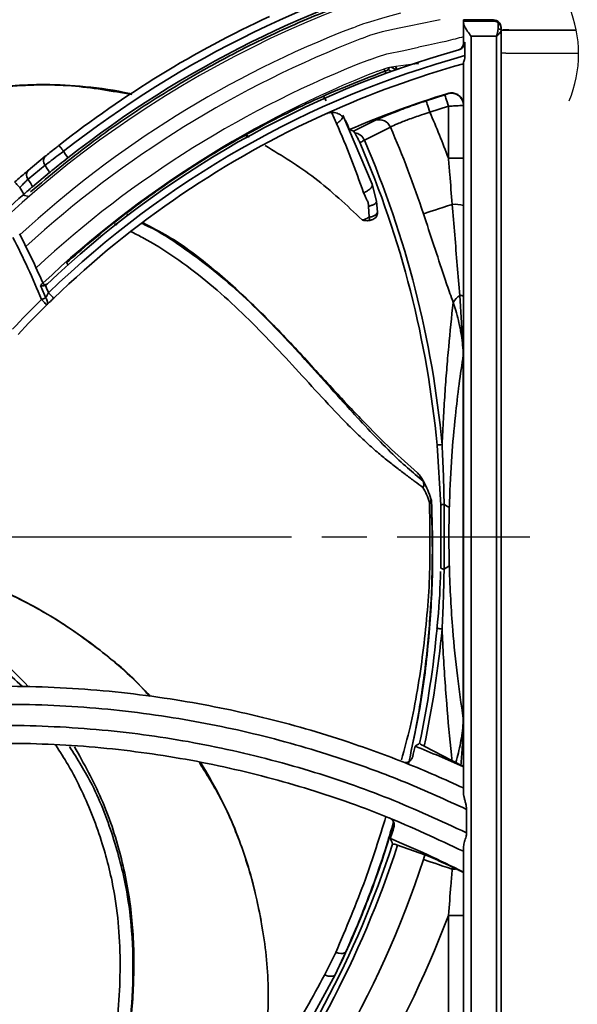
# Model space of a CAD drawing. Header units: millimetres. Extents: x 0 to 420, y 0 to 297.
# Tile 6 of 14: x 119 to 156, y 131 to 196. Entities that reach past the tile are written whole.
import ezdxf

# ---------------------------------------------------------------- set-up
doc = ezdxf.new("R2010")
doc.units = ezdxf.units.MM
doc.linetypes.add('CENTER', pattern=[27, 20, -2, 3, -2])

msp = doc.modelspace()

# ---------------------------------------------------------------- linework, layer by layer
at = {"color": 7}
for p, q in [((142.219, 195.602), (142.514, 195.7)), ((142.219, 195.602), (142.223, 195.603)), ((142.663, 194.833), (142.117, 194.625)), ((143.51, 195.08), (142.665, 194.834)), ((156.396, 195.17), (151.707, 195.17)), ((151.919, 195.22), (156.386, 195.22)), ((146.585, 194.196), (145.912, 194.052)), ((147.364, 194.362), (146.585, 194.196)), ((147.733, 194.446), (147.364, 194.362)), ((142.657, 193.226), (143.192, 193.43)), ((143.188, 193.429), (143.809, 193.61)), ((143.808, 193.61), (143.815, 193.611)), ((151.707, 193.67), (156.545, 193.67)), ((143.22, 192.478), (143.389, 192.544)), ((143.388, 192.544), (143.389, 192.544))]:
    msp.add_line(p, q, dxfattribs=at)
at = {"color": 7, "linetype": 'Continuous', "lineweight": 35}
for p, q in [((150.899, 195.87), (148.899, 195.87)), ((148.899, 195.79), (148.899, 195.87)), ((148.899, 195.656), (148.899, 195.79)), ((148.899, 195.79), (150.899, 195.79)), ((148.899, 194.344), (148.899, 195.656)), ((150.899, 195.79), (150.899, 195.87)), ((151.199, 195.274), (151.199, 195.681)), ((151.099, 194.79), (149.399, 194.79)), ((149.399, 194.79), (149.399, 107.07)), ((151.099, 101.57), (151.099, 194.79)), ((151.399, 195.37), (151.399, 195.278)), ((151.399, 195.278), (151.399, 195.177)), ((151.399, 195.177), (151.399, 101.57)), ((148.999, 194.4), (148.999, 193.505)), ((148.899, 144.561), (148.899, 193.002)), ((143.691, 192.472), (143.616, 192.616)), ((144.489, 192.582), (144.395, 192.773)), ((139.774, 190.511), (139.601, 190.818)), ((146.417, 190.501), (147.663, 190.901)), ((147.865, 190.969), (147.865, 190.993)), ((140.476, 188.991), (140.148, 189.703)), ((140.898, 189.551), (142.844, 184.971)), ((147.899, 190.137), (146.67, 189.742)), ((147.899, 186.703), (147.899, 190.137)), ((141.606, 188.479), (143.065, 189.206)), ((134.467, 188.222), (134.696, 188.111)), ((141.606, 188.479), (141.337, 188.592)), ((141.68, 188.377), (141.606, 188.479)), ((144.045, 188.76), (142.317, 187.89)), ((134.655, 188.091), (134.427, 188.198)), ((119.992, 185.88), (121.128, 186.819)), ((147.899, 186.703), (148.899, 186.703)), ((121.117, 186.229), (119.988, 185.297)), ((121.413, 185.745), (120.288, 184.802)), ((142.844, 184.971), (143.131, 183.83)), ((120.069, 184.16), (119.646, 184.242)), ((143.131, 183.83), (143.192, 183.103)), ((142.637, 182.778), (142.599, 183.507)), ((125.91, 182.269), (125.728, 182.347)), ((126.54, 182.971), (126.662, 182.906)), ((148.883, 173.942), (148.659, 177.584)), ((148.886, 173.63), (148.883, 173.942)), ((148.886, 149.511), (148.886, 173.63)), ((148.886, 173.63), (148.899, 173.63)), ((147.39, 163.664), (147.144, 167.657)), ((145.842, 165.818), (145.934, 165.72)), ((146.744, 164.024), (146.738, 164.088)), ((146.756, 163.97), (146.738, 164.088)), ((146.766, 163.983), (146.738, 164.088)), ((146.756, 163.97), (146.744, 164.024)), ((146.784, 163.866), (146.756, 163.97)), ((146.766, 163.983), (146.784, 163.866)), ((147.39, 159.477), (147.39, 163.664)), ((147.611, 163.715), (147.611, 159.425)), ((148.883, 149.198), (148.886, 149.511)), ((148.886, 149.511), (148.899, 149.511)), ((146.289, 147.678), (148.137, 146.724)), ((148.392, 146.586), (148.137, 146.724)), ((148.392, 146.586), (148.734, 146.408)), ((149.099, 143.476), (149.099, 141.915)), ((146.344, 140.449), (144.522, 141.095)), ((148.899, 107.07), (148.899, 141.017)), ((146.242, 140.141), (146.344, 140.449)), ((148.149, 139.511), (148.16, 139.641)), ((148.16, 139.641), (148.412, 139.52)), ((142.175, 136.505), (141.461, 134.819)), ((147.899, 136.438), (148.899, 136.438)), ((147.899, 107.07), (147.899, 136.438)), ((139.672, 132.479), (140.422, 133.975)), ((141.09, 134.021), (140.372, 132.498)), ((140.372, 132.498), (138.005, 128.121))]:
    msp.add_line(p, q, dxfattribs=at)
at = {"color": 7, "linetype": 'CENTER'}
msp.add_line((9.486, 161.57), (153.313, 161.57), dxfattribs=at)
at = {"color": 7, "flags": 128}
for points in [[(142.517, 195.7), (143.704, 196.046), (144.744, 196.349)], [(145.623, 195.524), (144.633, 195.316), (143.509, 195.08)], [(147.342, 195.885), (147.126, 195.839), (146.911, 195.794), (146.695, 195.749), (146.479, 195.703), (146.264, 195.658), (146.048, 195.613), (145.833, 195.568), (145.617, 195.522)], [(143.815, 193.611), (144.936, 193.847), (145.923, 194.054)], [(144.404, 192.8), (145.408, 192.924), (145.925, 192.988)]]:
    msp.add_lwpolyline(points, dxfattribs=at)
at = {"color": 7, "linetype": 'Continuous', "lineweight": 35, "flags": 128}
for points in [[(151.199, 195.274), (151.238, 195.272), (151.276, 195.267), (151.31, 195.258), (151.341, 195.246), (151.365, 195.231), (151.384, 195.215), (151.395, 195.196), (151.399, 195.177)], [(143.691, 192.472), (143.704, 192.437), (143.715, 192.406), (143.725, 192.379), (143.733, 192.356), (143.74, 192.339), (143.745, 192.326), (143.747, 192.318), (143.748, 192.316)], [(147.663, 190.901), (147.668, 190.883), (147.683, 190.837), (147.705, 190.765), (147.734, 190.67), (147.77, 190.555), (147.81, 190.425), (147.854, 190.284), (147.899, 190.137)], [(146.417, 190.501), (146.423, 190.483), (146.438, 190.438), (146.462, 190.366), (146.493, 190.272), (146.531, 190.158), (146.575, 190.028), (146.621, 189.888), (146.67, 189.742)], [(122.348, 187.151), (122.288, 187.228), (122.23, 187.302), (122.176, 187.37), (122.13, 187.43), (122.091, 187.479), (122.063, 187.515), (122.045, 187.537), (122.039, 187.545)], [(119.103, 185.116), (119.109, 185.109), (119.128, 185.087), (119.158, 185.053), (119.199, 185.006), (119.249, 184.949), (119.306, 184.884), (119.367, 184.813), (119.431, 184.739)], [(148.149, 183.63), (147.834, 183.526), (147.533, 183.426), (147.25, 183.333), (146.991, 183.247), (146.757, 183.17), (146.553, 183.102), (146.38, 183.046), (146.242, 183)], [(121.689, 177.402), (121.682, 177.409), (121.663, 177.429), (121.631, 177.462), (121.587, 177.507), (121.535, 177.562), (121.475, 177.624), (121.41, 177.692), (121.342, 177.762)], [(120.877, 177.31), (120.915, 177.325), (120.952, 177.339), (120.988, 177.354), (121.024, 177.368), (121.059, 177.382), (121.093, 177.396), (121.125, 177.409), (121.156, 177.421)], [(121.228, 176.953), (121.221, 176.96), (121.201, 176.98), (121.169, 177.013), (121.125, 177.058), (121.072, 177.112), (121.011, 177.173), (120.946, 177.24), (120.877, 177.31)], [(121.228, 176.953), (121.257, 176.991), (121.275, 177.038), (121.282, 177.093), (121.278, 177.153), (121.263, 177.218), (121.237, 177.286), (121.201, 177.354), (121.156, 177.421)], [(147.477, 167.687), (147.394, 167.68), (147.323, 167.673), (147.263, 167.668), (147.215, 167.663), (147.18, 167.66), (147.156, 167.658), (147.144, 167.657), (147.144, 167.657)], [(147.477, 155.453), (147.394, 155.461), (147.323, 155.468), (147.263, 155.473), (147.215, 155.478), (147.18, 155.481), (147.156, 155.483), (147.144, 155.484), (147.144, 155.484)], [(148.149, 139.511), (147.834, 139.615), (147.533, 139.714), (147.25, 139.808), (146.991, 139.894), (146.757, 139.971), (146.553, 140.038), (146.38, 140.095), (146.242, 140.141)]]:
    msp.add_lwpolyline(points, dxfattribs=at)
at = {"color": 7, "linetype": 'Continuous', "lineweight": 35}
for centre, radius, start, end in [((166.134, 131.24), 71.017, 103.96199, 128.06564), ((166.134, 131.24), 70.504, 104.63621, 128.11221), ((166.134, 131.24), 71.517, 114.91296, 128.06565), ((150.899, 195.37), 0.5, 359.99452, 89.99396), ((148.399, 194.344), 0.5, 285.69724, 0.00031), ((166.134, 131.24), 65.049, 105.65558, 133.6542), ((166.134, 131.24), 64.58, 105.38621, 133.91424), ((166.134, 131.239), 64.081, 105.60211, 114.30135), ((144.139, 192.77), 0.296, 217.73971, 282.84625), ((144.456, 193.1), 0.5, 225.80208, 289.31275), ((166.134, 131.238), 62.485, 107.00012, 113.38171), ((148.099, 190.204), 0.8, 0.01685, 107.0058), ((166.134, 131.24), 64.08, 114.30134, 133.91425), ((81.398, 161.57), 71.092, 20.70302, 23.34599), ((81.524, 161.627), 65.611, 24.2669, 24.80256), ((143.321, 188.467), 0.782, 22.01383, 109.06246), ((141.565, 187.566), 0.819, 23.28751, 81.96811), ((81.399, 161.57), 68.293, 18.28787, 23.46195), ((81.399, 161.57), 66.024, 5.28892, 23.31475), ((81.399, 161.57), 66.361, 5.28892, 23.3668), ((81.415, 161.58), 48.264, 31.38123, 31.99352), ((121.449, 186.518), 0.44, 136.78167, 221.13139), ((120.316, 185.586), 0.437, 137.83155, 221.44374), ((81.428, 161.588), 46.717, 31.13853, 31.83352), ((81.416, 161.581), 45.28, 30.85375, 31.58566), ((166.134, 131.24), 70.504, 131.19352, 136.70575), ((81.373, 161.555), 44.564, 30.67991, 31.34935), ((148.304, 181.59), 2.046, 73.08768, 94.3394), ((81.399, 161.57), 42.5, 21.73655, 27.85724), ((81.399, 161.571), 43, 23.06967, 27.85725), ((121.144, 178.498), 0.2, 203.06966, 313.59123), ((81.399, 161.57), 42.8, 21.73656, 22.92873), ((81.418, 161.578), 43.08, 22.06588, 22.7658), ((166.133, 131.24), 64.579, 134.48957, 136.93242), ((149.895, 175.938), 2.058, 126.886, 144.73675), ((148.686, 177.172), 0.412, 58.78911, 93.65013), ((166.132, 131.241), 64.078, 134.48953, 136.93243), ((148.879, 173.922), 0.0213, 20.153, 79.07096), ((145.79, 165.077), 0.47, 330.12886, 21.62637), ((145.953, 165.08), 0.34, 315.94148, 23.62681), ((146.186, 165.169), 0.0919, 30.77289, 63.33634), ((147.579, 163.35), 0.366, 85.10606, 121.1864), ((146.945, 162.357), 1.512, 47.95666, 63.90874), ((147.579, 159.79), 0.366, 238.81364, 274.89371), ((146.945, 160.784), 1.512, 296.09135, 312.04332), ((81.399, 161.57), 66.025, 348.01323, 354.71107), ((81.399, 161.57), 66.361, 347.9162, 354.71106), ((148.879, 149.219), 0.0213, 280.93726, 339.83878), ((81.469, 161.555), 65.696, 347.17906, 347.79782), ((118.443, 79.548), 73.365, 65.47224, 68.20567), ((81.461, 161.551), 65.704, 342.26953, 342.95226), ((81.399, 161.57), 66.024, 302.01391, 342.00705), ((118.443, 79.548), 67.072, 62.99385, 67.5615), ((81.399, 161.57), 66.361, 301.91619, 342.02842), ((81.399, 161.57), 68.292, 317.91776, 341.71216), ((147.954, 148.671), 9.163, 271.21813, 272.86127), ((81.399, 161.57), 71.091, 317.82196, 339.29701), ((81.4, 161.57), 65.741, 335.22527, 337.58757), ((81.398, 161.571), 65.751, 333.75737, 335.99229)]:
    msp.add_arc(centre, radius, start, end, dxfattribs=at)
at = {"color": 7}
for centre, radius, start, end in [((166.427, 130.72), 70.75, 111.09934, 145.38117), ((148.42, 193.62), 8.125, 337.38014, 22.61986), ((166.427, 130.72), 69.25, 111.09934, 132.71697), ((151.919, 190.969), 4.252, 90.00133, 97.01857), ((151.707, 189.419), 5.751, 90.00022, 93.06953), ((167.587, 128.619), 70.75, 111.09744, 132.43946), ((151.707, 189.42), 4.25, 90.00022, 94.15525), ((167.587, 128.619), 69.25, 111.09743, 132.81628), ((168.46, 127.991), 69.25, 111.3739, 133.29295)]:
    msp.add_arc(centre, radius, start, end, dxfattribs=at)
at = {"color": 7, "linetype": 'Continuous', "lineweight": 35}
for points, knots in [([(141.13, 196.988), (139.72, 196.421), (136.782, 195.24), (132.473, 193.068), (128.184, 190.534), (124.037, 187.69), (121.442, 185.54), (120.141, 184.463)], [0, 0, 0, 0, 0.185528, 0.386578, 0.588627, 0.793782, 1, 1, 1, 1]), ([(149.399, 194.79), (149.398, 194.792), (149.362, 194.843), (149.247, 195.005), (149.092, 195.237), (148.942, 195.471), (148.911, 195.605), (148.899, 195.656)], [0, 0, 0, 0, 0.006282, 0.184834, 0.592787, 0.842894, 1, 1, 1, 1]), ([(150.899, 195.79), (150.9, 195.79), (150.999, 195.787), (151.109, 195.75), (151.193, 195.686), (151.199, 195.681)], [0, 0, 0, 0, 0.011409, 0.926264, 1, 1, 1, 1]), ([(151.199, 195.681), (151.226, 195.658), (151.285, 195.606), (151.352, 195.502), (151.389, 195.395), (151.398, 195.32), (151.399, 195.287), (151.399, 195.279), (151.399, 195.278)], [0, 0, 0, 0, 0.230009, 0.506356, 0.786385, 0.949032, 0.988476, 1, 1, 1, 1]), ([(151.099, 194.79), (151.1, 194.792), (151.101, 194.798), (151.109, 194.826), (151.137, 194.925), (151.181, 195.078), (151.194, 195.214), (151.199, 195.274)], [0, 0, 0, 0, 0.01277, 0.036293, 0.175047, 0.635743, 1, 1, 1, 1]), ([(151.399, 195.177), (151.392, 195.148), (151.381, 195.096), (151.318, 195.01), (151.248, 194.933), (151.168, 194.856), (151.124, 194.814), (151.101, 194.792), (151.099, 194.79)], [0, 0, 0, 0, 0.180686, 0.318582, 0.63292, 0.805198, 0.988234, 1, 1, 1, 1]), ([(148.999, 194.4), (148.993, 194.343), (148.979, 194.23), (148.887, 194.075), (148.756, 193.943), (148.638, 193.898), (148.58, 193.875)], [0, 0, 0, 0, 0.237207, 0.472957, 0.743661, 1, 1, 1, 1]), ([(148.899, 194.344), (148.908, 194.349), (148.941, 194.368), (148.975, 194.386), (148.999, 194.4)], [0, 0, 0, 0, 0.266464, 1, 1, 1, 1]), ([(148.999, 193.505), (148.995, 193.447), (148.986, 193.334), (148.945, 193.187), (148.909, 193.079), (148.902, 193.021), (148.899, 193.002)], [0, 0, 0, 0, 0.34282, 0.654991, 0.892161, 1, 1, 1, 1]), ([(122.559, 179.761), (123.068, 180.209), (124.705, 181.652), (127.617, 183.927), (131.378, 186.487), (135.346, 188.788), (139.452, 190.822), (142.29, 191.927), (143.691, 192.472)], [0, 0, 0, 0, 0.08206, 0.263848, 0.446512, 0.631897, 0.818213, 1, 1, 1, 1]), ([(143.691, 192.472), (143.715, 192.48), (143.757, 192.493), (143.82, 192.525), (143.868, 192.556), (143.896, 192.581), (143.905, 192.588)], [0, 0, 0, 0, 0.303122, 0.539105, 0.864491, 1, 1, 1, 1]), ([(143.905, 192.588), (143.939, 192.621), (143.981, 192.661), (143.996, 192.714), (143.999, 192.724)], [0, 0, 0, 0, 0.814063, 1, 1, 1, 1]), ([(100.271, 183.124), (100.573, 183.433), (101.523, 184.404), (103.283, 185.766), (105.73, 187.403), (108.415, 188.809), (111.22, 189.921), (113.668, 190.645), (115.705, 191.088), (117.384, 191.351), (119.131, 191.536), (121.25, 191.617), (123.889, 191.46), (125.83, 191.197), (126.853, 190.95), (126.911, 190.936)], [0, 0, 0, 0, 0.04483, 0.140897, 0.230225, 0.350407, 0.45463, 0.543054, 0.615153, 0.670897, 0.719482, 0.797429, 0.890727, 0.993796, 1, 1, 1, 1]), ([(126.879, 190.914), (125.549, 191.148), (122.754, 191.641), (118.5, 191.53), (114.263, 190.856), (110.237, 189.63), (106.426, 187.854), (103.264, 185.905), (101.566, 184.356), (100.904, 183.752)], [0, 0, 0, 0, 0.144601, 0.303912, 0.453658, 0.60396, 0.75371, 0.904011, 1, 1, 1, 1]), ([(147.663, 190.901), (147.686, 190.908), (147.73, 190.922), (147.789, 190.941), (147.832, 190.957), (147.856, 190.964), (147.864, 190.969), (147.865, 190.969)], [0, 0, 0, 0, 0.3417046, 0.6448367, 0.8681567, 0.9839478, 1, 1, 1, 1]), ([(147.865, 190.993), (147.954, 191.011), (148.131, 191.047), (148.4, 190.985), (148.634, 190.844), (148.807, 190.632), (148.889, 190.414), (148.897, 190.276), (148.899, 190.228)], [0, 0, 0, 0, 0.180501, 0.361003, 0.54151, 0.722066, 0.902696, 1, 1, 1, 1]), ([(143.065, 189.206), (143.266, 189.297), (143.766, 189.524), (144.651, 189.874), (145.569, 190.214), (146.183, 190.422), (146.417, 190.501)], [0, 0, 0, 0, 0.183537, 0.458613, 0.793892, 1, 1, 1, 1]), ([(148.899, 190.205), (148.894, 190.204), (148.852, 190.198), (148.734, 190.192), (148.521, 190.176), (148.23, 190.158), (148.014, 190.144), (147.899, 190.137)], [0, 0, 0, 0, 0.014322, 0.128396, 0.351526, 0.655895, 1, 1, 1, 1]), ([(139.763, 189.642), (139.87, 189.678), (140.084, 189.751), (140.428, 189.717), (140.739, 189.579), (140.961, 189.374), (141.048, 189.213), (141.082, 189.15)], [0, 0, 0, 0, 0.2159849, 0.4319709, 0.647923, 0.8638047, 1, 1, 1, 1]), ([(140.476, 188.991), (140.546, 189.04), (140.675, 189.131), (140.819, 189.28), (140.918, 189.423), (140.904, 189.514), (140.898, 189.551)], [0, 0, 0, 0, 0.342139, 0.636524, 0.852968, 1, 1, 1, 1]), ([(146.67, 189.742), (146.486, 189.685), (146.003, 189.533), (145.283, 189.278), (144.59, 189.011), (144.201, 188.832), (144.045, 188.76)], [0, 0, 0, 0, 0.20633, 0.541671, 0.816594, 1, 1, 1, 1]), ([(142.268, 184.388), (141.995, 185.163), (141.45, 186.718), (140.801, 188.232), (140.476, 188.991)], [0, 0, 0, 0, 0.49863, 1, 1, 1, 1]), ([(142.036, 187.698), (142.035, 187.7), (142.022, 187.726), (141.969, 187.831), (141.854, 188.058), (141.745, 188.257), (141.68, 188.377)], [0, 0, 0, 0, 0.007366, 0.114043, 0.462594, 1, 1, 1, 1]), ([(142.317, 187.89), (142.272, 187.866), (142.193, 187.825), (142.109, 187.764), (142.042, 187.734), (142.037, 187.705), (142.036, 187.698)], [0, 0, 0, 0, 0.440405, 0.755076, 0.940744, 1, 1, 1, 1]), ([(122.348, 187.151), (122.243, 187.074), (121.97, 186.871), (121.559, 186.563), (121.255, 186.332), (121.117, 186.229)], [0, 0, 0, 0, 0.2540896, 0.6643539, 1, 1, 1, 1]), ([(121.128, 186.819), (121.23, 186.901), (121.455, 187.083), (121.759, 187.325), (121.962, 187.484), (122.039, 187.545)], [0, 0, 0, 0, 0.335762, 0.746007, 1, 1, 1, 1]), ([(142.17, 182.6), (141.15, 183.564), (139.176, 185.429), (136.858, 186.845), (135.738, 187.529)], [0, 0, 0, 0, 0.516628, 1, 1, 1, 1]), ([(122.619, 186.712), (122.443, 186.574), (122.111, 186.312), (121.71, 185.988), (121.485, 185.804), (121.413, 185.745)], [0, 0, 0, 0, 0.434648, 0.820319, 1, 1, 1, 1]), ([(148.149, 183.63), (148.097, 184.294), (148.016, 185.319), (147.93, 186.342), (147.899, 186.703)], [0, 0, 0, 0, 0.648232, 1, 1, 1, 1]), ([(119.992, 185.88), (119.939, 185.835), (119.771, 185.693), (119.474, 185.439), (119.231, 185.228), (119.103, 185.116)], [0, 0, 0, 0, 0.176434, 0.563641, 1, 1, 1, 1]), ([(119.988, 185.297), (119.955, 185.265), (119.849, 185.161), (119.663, 184.976), (119.512, 184.821), (119.431, 184.739)], [0, 0, 0, 0, 0.1761258, 0.5631079, 1, 1, 1, 1]), ([(142.268, 184.388), (142.354, 184.431), (142.519, 184.514), (142.71, 184.665), (142.851, 184.819), (142.846, 184.928), (142.844, 184.971)], [0, 0, 0, 0, 0.332553, 0.633405, 0.855607, 1, 1, 1, 1]), ([(120.288, 184.802), (120.222, 184.746), (120.075, 184.62), (119.879, 184.45), (119.749, 184.337), (119.7, 184.293)], [0, 0, 0, 0, 0.335805, 0.745136, 1, 1, 1, 1]), ([(142.599, 183.507), (142.591, 183.588), (142.574, 183.749), (142.431, 184.034), (142.333, 184.247), (142.268, 184.388)], [0, 0, 0, 0, 0.256251, 0.506608, 1, 1, 1, 1]), ([(142.599, 183.507), (142.671, 183.524), (142.808, 183.556), (142.976, 183.633), (143.108, 183.719), (143.124, 183.799), (143.131, 183.83)], [0, 0, 0, 0, 0.33567, 0.63729, 0.858341, 1, 1, 1, 1]), ([(148.659, 177.584), (148.602, 178.248), (148.428, 180.263), (148.261, 182.279), (148.149, 183.63)], [0, 0, 0, 0, 0.329658, 1, 1, 1, 1]), ([(142.637, 182.778), (142.709, 182.79), (142.849, 182.814), (143.023, 182.897), (143.157, 182.99), (143.182, 183.072), (143.192, 183.103)], [0, 0, 0, 0, 0.318866, 0.624972, 0.858774, 1, 1, 1, 1]), ([(143.192, 183.103), (143.19, 183.053), (143.184, 182.952), (143.12, 182.814), (143.022, 182.697), (142.933, 182.649), (142.888, 182.626)], [0, 0, 0, 0, 0.249999, 0.499999, 0.749997, 1, 1, 1, 1]), ([(148.214, 177.126), (148.142, 177.323), (147.933, 177.895), (147.508, 179.156), (146.928, 180.919), (146.472, 182.303), (146.242, 183)], [0, 0, 0, 0, 0.101531, 0.294632, 0.644688, 1, 1, 1, 1]), ([(127.567, 182.351), (127.703, 182.29), (128.632, 181.871), (130.21, 180.826), (132.307, 179.291), (134.933, 176.99), (137.343, 174.48), (139.654, 171.911), (141.23, 170.151), (142.689, 168.569), (143.961, 167.272), (145.132, 166.165), (145.876, 165.544), (146.227, 165.251)], [0, 0, 0, 0, 0.017578, 0.120188, 0.221935, 0.324269, 0.531429, 0.631879, 0.731846, 0.81005, 0.885694, 0.946078, 1, 1, 1, 1]), ([(127.626, 182.392), (128.182, 182.11), (129.872, 181.254), (132.374, 179.319), (135.161, 176.802), (137.711, 174.128), (140.018, 171.592), (142.133, 169.326), (144.01, 167.435), (145.265, 166.326), (145.842, 165.818)], [0, 0, 0, 0, 0.075386, 0.22946, 0.381183, 0.530863, 0.677156, 0.796929, 0.906808, 1, 1, 1, 1]), ([(142.17, 182.6), (142.172, 182.601), (142.175, 182.604), (142.183, 182.602), (142.192, 182.605), (142.218, 182.605), (142.294, 182.61), (142.408, 182.661), (142.527, 182.728), (142.604, 182.763), (142.637, 182.778)], [0, 0, 0, 0, 0.009506, 0.026433, 0.043243, 0.061105, 0.184299, 0.495824, 0.787291, 1, 1, 1, 1]), ([(142.682, 182.563), (142.643, 182.557), (142.557, 182.544), (142.423, 182.545), (142.306, 182.562), (142.231, 182.581), (142.2, 182.591), (142.193, 182.593), (142.19, 182.594), (142.185, 182.595), (142.179, 182.597), (142.173, 182.599), (142.17, 182.6)], [0, 0, 0, 0, 0.231896, 0.498784, 0.770253, 0.918509, 0.945795, 0.9545, 0.959966, 0.965596, 0.982096, 1, 1, 1, 1]), ([(142.637, 182.778), (142.643, 182.749), (142.653, 182.696), (142.667, 182.63), (142.675, 182.587), (142.681, 182.568), (142.683, 182.563)], [0, 0, 0, 0, 0.404181, 0.729615, 0.933451, 1, 1, 1, 1]), ([(142.888, 182.626), (142.892, 182.627), (142.896, 182.629), (142.893, 182.628), (142.89, 182.627), (142.884, 182.624), (142.868, 182.617), (142.839, 182.606), (142.775, 182.584), (142.721, 182.572), (142.682, 182.563)], [0, 0, 0, 0, 0.028648, 0.029144, 0.041773, 0.071162, 0.116321, 0.270069, 0.485485, 1, 1, 1, 1]), ([(146.198, 164.843), (146.022, 164.974), (145.656, 165.245), (145.081, 165.676), (144.453, 166.148), (143.772, 166.686), (143.052, 167.286), (142.304, 167.955), (141.552, 168.679), (140.455, 169.791), (139.052, 171.311), (137.326, 173.202), (135.572, 175.069), (133.749, 176.868), (131.82, 178.576), (129.768, 180.119), (128.08, 181.195), (127.064, 181.698), (126.804, 181.826)], [0, 0, 0, 0, 0.0253238, 0.0527607, 0.0832112, 0.116416, 0.1531467, 0.1918605, 0.2325595, 0.2740837, 0.3726879, 0.4721548, 0.5706469, 0.6693108, 0.7687365, 0.8687464, 0.9664707, 1, 1, 1, 1]), ([(122.629, 179.6), (122.626, 179.608), (122.612, 179.641), (122.588, 179.694), (122.568, 179.74), (122.559, 179.761)], [0, 0, 0, 0, 0.156324, 0.602319, 1, 1, 1, 1]), ([(120.818, 178.245), (120.842, 178.275), (120.883, 178.326), (120.931, 178.384), (120.954, 178.413), (120.96, 178.42)], [0, 0, 0, 0, 0.5106312, 0.8728585, 1, 1, 1, 1]), ([(121.142, 178.248), (121.109, 178.24), (121.029, 178.219), (120.919, 178.228), (120.845, 178.24), (120.818, 178.245), (120.818, 178.245)], [0, 0, 0, 0, 0.3088249, 0.7559511, 0.9914019, 1, 1, 1, 1]), ([(121.23, 178.304), (121.207, 178.285), (121.18, 178.263), (121.147, 178.251), (121.142, 178.248)], [0, 0, 0, 0, 0.834004, 1, 1, 1, 1]), ([(121.156, 177.421), (121.189, 177.482), (121.25, 177.596), (121.313, 177.709), (121.342, 177.762)], [0, 0, 0, 0, 0.53334, 1, 1, 1, 1]), ([(121.689, 177.402), (121.617, 177.332), (121.462, 177.183), (121.309, 177.033), (121.228, 176.953)], [0, 0, 0, 0, 0.468466, 1, 1, 1, 1]), ([(147.477, 167.687), (147.504, 168.255), (147.558, 169.373), (147.662, 171.024), (147.78, 172.621), (147.952, 174.651), (148.11, 176.145), (148.214, 177.126)], [0, 0, 0, 0, 0.179895, 0.354744, 0.523963, 0.687493, 1, 1, 1, 1]), ([(148.883, 173.942), (148.833, 174.384), (148.732, 175.279), (148.467, 176.336), (148.271, 176.948), (148.214, 177.126)], [0, 0, 0, 0, 0.408587, 0.82788, 1, 1, 1, 1]), ([(148.886, 173.63), (148.791, 172.984), (148.593, 171.64), (148.33, 169.399), (148.099, 166.801), (147.993, 164.762), (147.962, 163.619), (147.958, 163.48)], [0, 0, 0, 0, 0.192142, 0.399547, 0.663722, 0.959252, 1, 1, 1, 1]), ([(147.477, 167.687), (147.509, 167.027), (147.573, 165.704), (147.598, 164.379), (147.611, 163.715)], [0, 0, 0, 0, 0.498948, 1, 1, 1, 1]), ([(146.227, 165.251), (146.174, 165.339), (146.064, 165.521), (145.93, 165.707), (145.852, 165.804), (145.842, 165.818), (145.842, 165.818)], [0, 0, 0, 0, 0.45254, 0.925948, 0.999915, 1, 1, 1, 1]), ([(145.934, 165.72), (145.985, 165.65), (146.103, 165.487), (146.206, 165.314), (146.265, 165.216)], [0, 0, 0, 0, 0.428717, 1, 1, 1, 1]), ([(146.639, 163.835), (146.581, 164.014), (146.467, 164.365), (146.286, 164.686), (146.198, 164.843)], [0, 0, 0, 0, 0.50936, 1, 1, 1, 1]), ([(146.265, 165.216), (146.446, 164.848), (146.628, 164.48), (146.738, 164.088), (146.738, 164.088)], [0, 0, 0, 0, 0.9997078, 1, 1, 1, 1]), ([(146.639, 163.835), (146.667, 163.865), (146.719, 163.919), (146.736, 163.991), (146.744, 164.024)], [0, 0, 0, 0, 0.5434363, 1, 1, 1, 1]), ([(144.786, 146.764), (144.982, 147.487), (145.613, 149.829), (146.257, 153.877), (146.732, 158.856), (146.67, 162.18), (146.639, 163.835)], [0, 0, 0, 0, 0.130464, 0.42193, 0.712002, 1, 1, 1, 1]), ([(146.756, 163.97), (146.797, 162.712), (146.877, 160.191), (146.722, 156.405), (146.359, 152.625), (145.853, 149.311), (145.416, 147.272), (145.245, 146.475)], [0, 0, 0, 0, 0.214421, 0.429477, 0.644795, 0.861081, 1, 1, 1, 1]), ([(146.784, 163.866), (146.826, 162.329), (146.91, 159.248), (146.604, 154.577), (146.129, 150.601), (145.603, 148.202), (145.419, 147.363)], [0, 0, 0, 0, 0.277563, 0.55654, 0.844828, 1, 1, 1, 1]), ([(146.756, 163.97), (146.748, 163.945), (146.729, 163.885), (146.672, 163.854), (146.639, 163.835)], [0, 0, 0, 0, 0.417003, 1, 1, 1, 1]), ([(147.958, 163.48), (147.946, 162.852), (147.92, 161.579), (147.945, 160.305), (147.958, 159.66)], [0, 0, 0, 0, 0.4935713, 1, 1, 1, 1]), ([(110.014, 160.254), (110.445, 160.21), (111.797, 160.074), (113.96, 159.546), (116.766, 158.654), (119.539, 157.432), (122.157, 155.932), (124.25, 154.47), (125.865, 153.152), (127.113, 152.015), (127.803, 151.301), (128.119, 150.973)], [0, 0, 0, 0, 0.062541, 0.196284, 0.320646, 0.487962, 0.633059, 0.756162, 0.856537, 0.934143, 1, 1, 1, 1]), ([(128.035, 150.985), (127.966, 151.07), (127.017, 152.239), (124.751, 154.106), (121.327, 156.527), (117.55, 158.389), (114.058, 159.649), (111.787, 160.01), (110.902, 160.151)], [0, 0, 0, 0, 0.01667, 0.22821, 0.440533, 0.652078, 0.8644, 1, 1, 1, 1]), ([(147.958, 159.66), (147.96, 159.612), (147.979, 158.865), (148.039, 157.437), (148.205, 155.039), (148.469, 152.399), (148.75, 150.449), (148.886, 149.511)], [0, 0, 0, 0, 0.0141401, 0.2198107, 0.4203675, 0.7212403, 1, 1, 1, 1]), ([(147.377, 159.259), (147.374, 159.143), (147.343, 157.95), (147.272, 156.69), (147.146, 155.553), (147.139, 155.485)], [0, 0, 0, 0, 0.092345, 0.946337, 1, 1, 1, 1]), ([(147.611, 159.425), (147.605, 159.094), (147.593, 158.432), (147.564, 157.438), (147.528, 156.445), (147.494, 155.784), (147.477, 155.453)], [0, 0, 0, 0, 0.250098, 0.500126, 0.750202, 1, 1, 1, 1]), ([(109.826, 157.514), (110.229, 157.374), (111.445, 156.952), (113.813, 155.876), (116.804, 154.184), (118.699, 152.462), (119.619, 151.625)], [0, 0, 0, 0, 0.110866, 0.335103, 0.676943, 1, 1, 1, 1]), ([(109.859, 157.993), (110.58, 157.731), (112.422, 157.062), (115.207, 155.595), (117.937, 153.765), (119.38, 152.269), (120.001, 151.625)], [0, 0, 0, 0, 0.190105, 0.485648, 0.778727, 1, 1, 1, 1]), ([(148.137, 146.724), (148.124, 146.848), (147.991, 148.1), (147.762, 150.607), (147.574, 153.395), (147.496, 155.053), (147.477, 155.453)], [0, 0, 0, 0, 0.042764, 0.431245, 0.862567, 1, 1, 1, 1]), ([(109.725, 151.115), (110.318, 151.183), (111.503, 151.319), (113.288, 151.467), (115.078, 151.573), (117.351, 151.651), (120.107, 151.649), (123.349, 151.501), (126.591, 151.207), (129.714, 150.78), (132.708, 150.239), (135.573, 149.6), (138.417, 148.843), (140.951, 148.056), (143.178, 147.279), (145.106, 146.542), (147.017, 145.754), (148.272, 145.181), (148.899, 144.895)], [0, 0, 0, 0, 0.044526, 0.08908, 0.133717, 0.178381, 0.258841, 0.339463, 0.420579, 0.501861, 0.574693, 0.647646, 0.720964, 0.794405, 0.845698, 0.897034, 0.948496, 1, 1, 1, 1]), ([(149.099, 143.476), (147.749, 144.093), (145.049, 145.328), (140.447, 147.006), (135.316, 148.491), (129.446, 149.676), (123.291, 150.378), (117.468, 150.508), (112.222, 150.238), (109.132, 149.82), (107.587, 149.611)], [0, 0, 0, 0, 0.104522, 0.209045, 0.34472, 0.480395, 0.63041, 0.780426, 0.890213, 1, 1, 1, 1]), ([(106.824, 148.065), (109.274, 148.404), (113.82, 149.032), (120.55, 149.101), (126.785, 148.634), (132.859, 147.621), (138.556, 146.147), (144.005, 144.273), (147.397, 142.703), (149.099, 141.915)], [0, 0, 0, 0, 0.170762, 0.316836, 0.464145, 0.602442, 0.741784, 0.870471, 1, 1, 1, 1]), ([(148.392, 146.586), (148.508, 147.016), (148.738, 147.874), (148.835, 148.757), (148.883, 149.198)], [0, 0, 0, 0, 0.500708, 1, 1, 1, 1]), ([(148.734, 146.408), (148.763, 146.788), (148.833, 147.717), (148.865, 148.649), (148.883, 149.198)], [0, 0, 0, 0, 0.409666, 1, 1, 1, 1]), ([(148.899, 140.693), (147.187, 141.495), (143.751, 143.105), (138.298, 144.989), (132.628, 146.459), (126.676, 147.451), (120.531, 147.924), (115.042, 147.834), (110.338, 147.424), (107.748, 147.007), (106.451, 146.798)], [0, 0, 0, 0, 0.1299877, 0.2608816, 0.3961924, 0.5325264, 0.6754472, 0.8195755, 0.909638, 1, 1, 1, 1]), ([(124.359, 112.95), (124.351, 113.168), (124.335, 113.623), (124.314, 114.342), (124.292, 115.128), (124.287, 115.994), (124.308, 116.932), (124.364, 117.934), (124.462, 118.974), (124.648, 120.524), (124.961, 122.569), (125.363, 125.098), (125.729, 127.633), (126, 130.18), (126.129, 132.752), (126.065, 135.32), (125.798, 137.588), (125.391, 139.538), (124.919, 141.251), (124.314, 142.988), (123.554, 144.735), (122.736, 146.327), (122.109, 147.298), (121.831, 147.728)], [0, 0, 0, 0, 0.018361, 0.038254, 0.060332, 0.084407, 0.111039, 0.139109, 0.168617, 0.198725, 0.270218, 0.342336, 0.413748, 0.485284, 0.557373, 0.629885, 0.70074, 0.748789, 0.797063, 0.849907, 0.903016, 0.957007, 1, 1, 1, 1]), ([(145.987, 147.863), (145.986, 147.863), (145.884, 147.798), (145.782, 147.733), (145.682, 147.669)], [0, 0, 0, 0, 0.0101855, 1, 1, 1, 1]), ([(145.987, 147.863), (146.006, 147.845), (146.091, 147.76), (146.203, 147.714), (146.289, 147.678)], [0, 0, 0, 0, 0.223618, 1, 1, 1, 1]), ([(122.738, 147.658), (123.261, 146.816), (124.478, 144.857), (125.72, 141.58), (126.544, 138.314), (126.944, 135.122), (126.992, 131.921), (126.719, 128.442), (126.275, 125.293), (125.805, 122.471), (125.41, 120.134), (125.085, 118.008), (124.861, 116.199), (124.73, 114.601), (124.707, 113.632), (124.696, 113.181)], [0, 0, 0, 0, 0.083762, 0.194949, 0.294834, 0.368487, 0.466766, 0.565289, 0.663661, 0.735904, 0.807521, 0.864328, 0.917952, 0.961822, 1, 1, 1, 1]), ([(123.072, 147.633), (123.7, 146.5), (124.971, 144.209), (126.206, 140.465), (126.932, 136.623), (127.075, 132.786), (126.823, 129.034), (126.329, 125.374), (125.782, 121.989), (125.33, 118.922), (125.021, 116.276), (124.938, 114.603), (124.899, 113.835)], [0, 0, 0, 0, 0.111964, 0.226506, 0.339612, 0.449656, 0.558022, 0.664927, 0.769415, 0.85496, 0.933439, 1, 1, 1, 1]), ([(135.731, 127.17), (135.839, 128.566), (136.056, 131.38), (135.633, 135.656), (134.623, 139.891), (133.218, 143.605), (131.901, 145.72), (131.364, 146.581)], [0, 0, 0, 0, 0.206903, 0.416842, 0.632071, 0.850111, 1, 1, 1, 1]), ([(131.453, 146.566), (131.869, 145.871), (132.629, 144.602), (133.501, 142.708), (134.243, 140.838), (134.938, 138.662), (135.272, 137.016), (135.459, 136.095)], [0, 0, 0, 0, 0.215182, 0.393346, 0.553729, 0.750134, 1, 1, 1, 1]), ([(145.528, 146.977), (145.51, 146.923), (145.474, 146.815), (145.356, 146.688), (145.207, 146.606), (145.032, 146.574), (144.918, 146.605), (144.858, 146.621)], [0, 0, 0, 0, 0.196754, 0.393525, 0.589839, 0.785524, 1, 1, 1, 1]), ([(148.899, 146.315), (148.885, 146.325), (148.833, 146.361), (148.776, 146.388), (148.734, 146.408)], [0, 0, 0, 0, 0.278752, 1, 1, 1, 1]), ([(148.899, 144.561), (148.906, 144.494), (148.919, 144.356), (148.977, 144.144), (149.033, 143.926), (149.085, 143.703), (149.095, 143.553), (149.099, 143.476)], [0, 0, 0, 0, 0.180666, 0.378092, 0.592903, 0.792306, 1, 1, 1, 1]), ([(140.422, 133.975), (141.105, 135.589), (142.357, 138.544), (143.317, 141.605), (143.753, 142.995)], [0, 0, 0, 0, 0.546025, 1, 1, 1, 1]), ([(144.284, 142.758), (144.152, 142.292), (143.788, 141.013), (143.063, 138.884), (142.142, 136.431), (141.432, 134.805), (141.09, 134.021)], [0, 0, 0, 0, 0.155901, 0.428475, 0.724502, 1, 1, 1, 1]), ([(144.27, 142.591), (144.049, 141.855), (143.588, 140.319), (142.876, 138.293), (142.373, 137.01), (142.175, 136.505)], [0, 0, 0, 0, 0.357708, 0.747485, 1, 1, 1, 1]), ([(143.989, 142.903), (144.039, 142.877), (144.138, 142.825), (144.243, 142.691), (144.301, 142.531), (144.304, 142.391), (144.284, 142.313), (144.278, 142.289)], [0, 0, 0, 0, 0.223797, 0.447554, 0.672423, 0.9, 1, 1, 1, 1]), ([(149.099, 141.915), (149.093, 141.831), (149.08, 141.631), (148.955, 141.344), (148.918, 141.123), (148.899, 141.017)], [0, 0, 0, 0, 0.2726206, 0.6490081, 1, 1, 1, 1]), ([(144.044, 141.542), (144.094, 141.42), (144.145, 141.297), (144.195, 141.174), (144.196, 141.172)], [0, 0, 0, 0, 0.989839, 1, 1, 1, 1]), ([(144.522, 141.095), (144.441, 141.129), (144.335, 141.174), (144.222, 141.173), (144.196, 141.172)], [0, 0, 0, 0, 0.768592, 1, 1, 1, 1]), ([(148.16, 139.641), (148.106, 139.667), (147.784, 139.823), (147.257, 140.066), (146.705, 140.309), (146.421, 140.419), (146.344, 140.449)], [0, 0, 0, 0, 0.090552, 0.53933, 0.87598, 1, 1, 1, 1]), ([(147.899, 136.438), (147.955, 137.102), (148.041, 138.126), (148.121, 139.151), (148.149, 139.511)], [0, 0, 0, 0, 0.648794, 1, 1, 1, 1]), ([(148.412, 139.52), (148.499, 139.48), (148.644, 139.412), (148.803, 139.331), (148.882, 139.307), (148.899, 139.302)], [0, 0, 0, 0, 0.540551, 0.89772, 1, 1, 1, 1]), ([(140.422, 133.975), (140.5, 133.956), (140.644, 133.922), (140.84, 133.913), (141.003, 133.931), (141.065, 133.995), (141.09, 134.021)], [0, 0, 0, 0, 0.338531, 0.630083, 0.848375, 1, 1, 1, 1]), ([(137.19, 128.208), (137.626, 128.904), (138.501, 130.3), (139.281, 131.751), (139.672, 132.479)], [0, 0, 0, 0, 0.49863, 1, 1, 1, 1]), ([(139.672, 132.479), (139.753, 132.455), (139.905, 132.41), (140.111, 132.391), (140.284, 132.403), (140.347, 132.47), (140.372, 132.498)], [0, 0, 0, 0, 0.342139, 0.636525, 0.852968, 1, 1, 1, 1])]:
    msp.add_open_spline(points, degree=3, knots=knots, dxfattribs=at)
at = {"color": 7}
for points, knots in [([(141.494, 195.326), (141.658, 195.389), (141.901, 195.482), (142.144, 195.573), (142.223, 195.603)], [0, 0, 0, 0, 0.6776709, 1, 1, 1, 1]), ([(148.899, 194.741), (148.714, 194.694), (148.325, 194.596), (147.937, 194.497), (147.733, 194.446)], [0, 0, 0, 0, 0.4754124, 1, 1, 1, 1]), ([(143.388, 192.544), (143.555, 192.603), (143.885, 192.719), (144.231, 192.773), (144.403, 192.8)], [0, 0, 0, 0, 0.503472, 1, 1, 1, 1])]:
    msp.add_open_spline(points, degree=3, knots=knots, dxfattribs=at)

doc.saveas('drawing.dxf')
